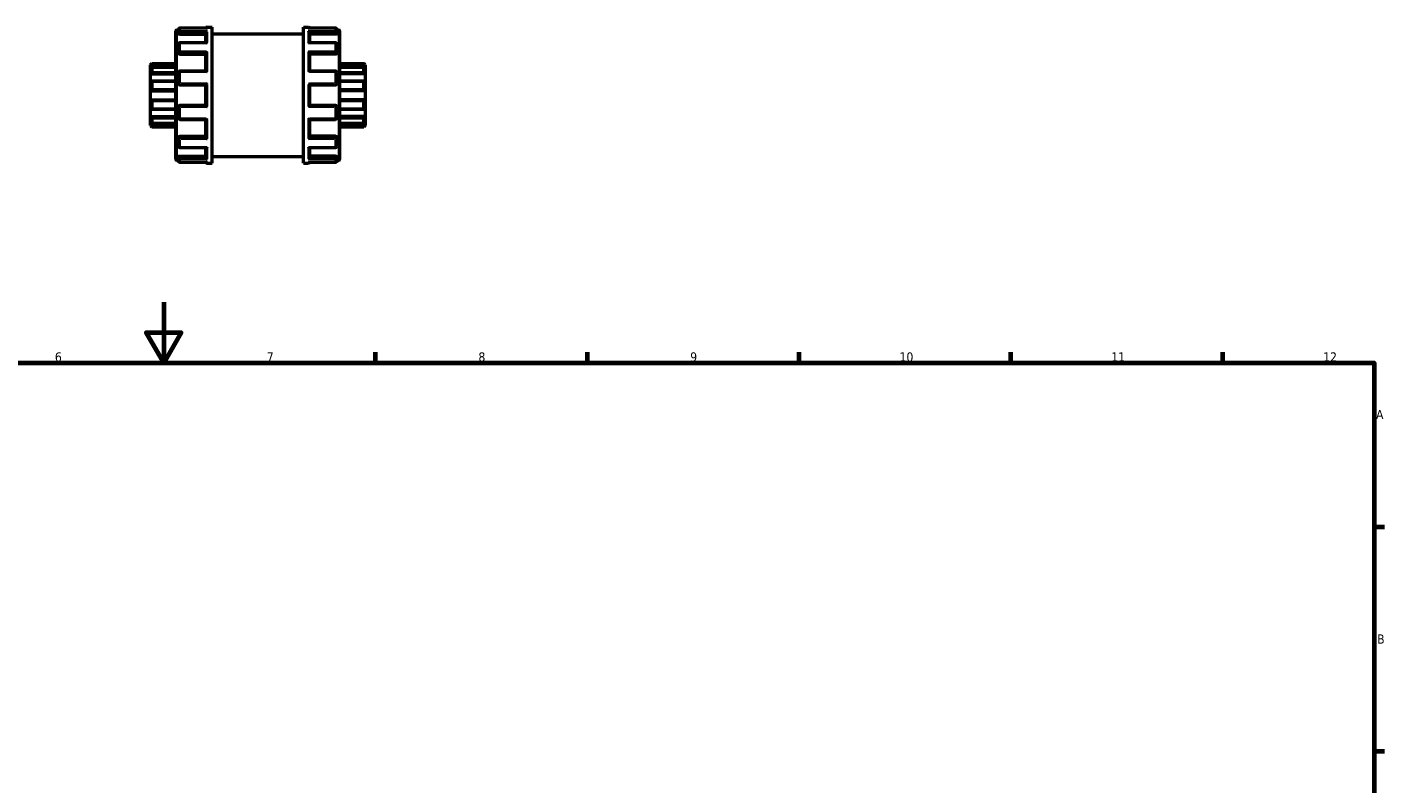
# Model space of a CAD drawing. Header units: millimetres. Extents: x -86 to 901, y -388 to 757.
# Tile 12 of 12: x 375 to 825, y 435 to 685. Entities that reach past the tile are written whole.
import ezdxf

# ---------------------------------------------------------------- set-up
doc = ezdxf.new("R2010")
doc.units = ezdxf.units.MM
for name, color, linetype, lineweight in [('Border (ANSI)', 7, 'Continuous', 70), ('Visible (ANSI)', 7, 'Continuous', 50), ('Visible Narrow (ANSI)', 7, 'Continuous', 35)]:
    doc.layers.add(name, color=color, linetype=linetype, lineweight=lineweight)
doc.styles.add('Note Text (ANSI)', font='tahoma.ttf')

# ---------------------------------------------------------------- blocks, each defined once
blk = doc.blocks.new('Borders Default Border')
at = {"layer": 'Border (ANSI)'}
for p, q in [((490.58, 574), (490.58, 577.45)), ((560.67, 574), (560.67, 577.45)), ((630.75, 574), (630.75, 577.45)), ((700.83, 574), (700.83, 577.45)), ((770.92, 574), (770.92, 577.45)), ((821, 519.75), (824.45, 519.75)), ((821, 445.5), (824.45, 445.5))]:
    blk.add_line(p, q, dxfattribs=at)
at = {"layer": 'Border (ANSI)', "flags": 128}
for points in [[(420.5, 594), (420.5, 574), (414.73, 584), (426.27, 584), (420.5, 574)], [(20, 20), (20, 574), (821, 574), (821, 20), (20, 20)]]:
    blk.add_lwpolyline(points, dxfattribs=at)
at = {"layer": 'Border (ANSI)', "attachment_point": 7, "style": 'Note Text (ANSI)'}
for s, insert, char_height in [('6', (384.49, 574.34), 3.05), ('7', (454.6, 574.4), 3.05), ('8', (524.63, 574.33), 3.05), ('9', (594.7, 574.34), 3.05), ('10', (663.96, 574.34), 3.048), ('11', (734.04, 574.4), 3.048), ('12', (804.13, 574.4), 3.048), ('A', (821.63, 555.35), 3.05), ('B', (821.99, 481.1), 3.05)]:
    blk.add_mtext(s, dxfattribs=dict(at, insert=insert, char_height=char_height))

msp = doc.modelspace()

# ---------------------------------------------------------------- linework, layer by layer
at = {"layer": 'Visible (ANSI)'}
for p, q in [((424.523, 641.181), (424.523, 683.783)), ((424.822, 684.082), (425.423, 684.082)), ((425.423, 683.202), (425.423, 684.2)), ((425.423, 683.202), (425.423, 682.805)), ((434.795, 684.648), (425.872, 684.648)), ((434.423, 679.827), (434.423, 683.044)), ((434.872, 684.982), (436.523, 684.982)), ((436.523, 639.982), (436.523, 684.982)), ((466.723, 639.982), (466.723, 684.982)), ((466.723, 684.982), (468.375, 684.982)), ((477.375, 684.648), (468.452, 684.648)), ((468.823, 679.827), (468.823, 683.044)), ((477.823, 684.2), (477.823, 683.202)), ((477.823, 684.082), (478.424, 684.082)), ((477.823, 682.805), (477.823, 683.202)), ((478.723, 683.783), (478.723, 641.181)), ((425.423, 676.652), (425.423, 679.378)), ((425.872, 682.646), (434.423, 682.646)), ((434.586, 679.827), (425.872, 679.827)), ((436.523, 682.732), (466.723, 682.732)), ((477.375, 679.827), (468.661, 679.827)), ((477.375, 682.646), (468.823, 682.646)), ((477.823, 679.378), (477.823, 676.652)), ((425.423, 676.652), (425.423, 676.423)), ((425.872, 676.073), (434.423, 676.073)), ((434.423, 670.478), (434.423, 676.306)), ((468.823, 670.478), (468.823, 676.306)), ((477.375, 676.073), (468.823, 676.073)), ((477.823, 676.423), (477.823, 676.652)), ((416.123, 672.499), (416.572, 672.947)), ((416.123, 672.364), (416.123, 672.499)), ((416.123, 672.364), (424.523, 672.364)), ((416.123, 671.44), (416.123, 672.364)), ((416.123, 669.513), (416.123, 671.44)), ((416.123, 669.513), (424.523, 669.513)), ((416.123, 667.094), (416.123, 669.513)), ((424.523, 671.679), (416.517, 671.679)), ((416.572, 672.947), (416.572, 672.873)), ((416.572, 672.947), (424.523, 672.947)), ((416.572, 671.622), (416.572, 670.155)), ((425.423, 666.306), (425.423, 670.03)), ((434.452, 670.478), (425.872, 670.478)), ((477.375, 670.478), (468.795, 670.478)), ((477.823, 670.03), (477.823, 666.306)), ((478.723, 672.947), (486.675, 672.947)), ((487.123, 672.364), (478.723, 672.364)), ((486.729, 671.679), (478.723, 671.679)), ((487.123, 669.513), (478.723, 669.513)), ((486.675, 672.873), (486.675, 672.947)), ((487.123, 672.499), (486.675, 672.947)), ((486.675, 670.155), (486.675, 671.622)), ((487.123, 672.499), (487.123, 672.364)), ((487.123, 672.364), (487.123, 671.44)), ((487.123, 671.44), (487.123, 669.513)), ((487.123, 669.513), (487.123, 667.094)), ((416.123, 663.977), (416.123, 667.094)), ((424.523, 667.14), (416.32, 667.14)), ((416.572, 666.88), (416.572, 664.506)), ((425.872, 665.857), (434.423, 665.857)), ((434.423, 659.101), (434.423, 665.863)), ((468.823, 659.101), (468.823, 665.863)), ((468.823, 665.857), (477.375, 665.857)), ((486.927, 667.14), (478.723, 667.14)), ((486.675, 664.506), (486.675, 666.88)), ((487.123, 667.094), (487.123, 663.977)), ((416.123, 663.977), (424.523, 663.977)), ((416.123, 660.987), (416.123, 663.977)), ((416.123, 657.87), (416.123, 660.987)), ((416.123, 660.987), (424.523, 660.987)), ((416.572, 660.459), (416.572, 658.084)), ((487.123, 663.977), (478.723, 663.977)), ((487.123, 660.987), (478.723, 660.987)), ((486.675, 658.084), (486.675, 660.459)), ((487.123, 663.977), (487.123, 660.987)), ((487.123, 660.987), (487.123, 657.87)), ((416.123, 655.451), (416.123, 657.87)), ((416.32, 657.824), (424.523, 657.824)), ((425.423, 654.935), (425.423, 658.659)), ((434.423, 659.107), (425.872, 659.107)), ((477.375, 659.107), (468.823, 659.107)), ((477.823, 658.659), (477.823, 654.935)), ((478.723, 657.824), (486.927, 657.824)), ((487.123, 657.87), (487.123, 655.451)), ((416.123, 653.525), (416.123, 655.451)), ((416.123, 655.451), (424.523, 655.451)), ((416.123, 652.601), (416.123, 653.525)), ((416.123, 652.466), (416.123, 652.601)), ((416.123, 652.601), (424.523, 652.601)), ((416.123, 652.466), (416.572, 652.017)), ((416.517, 653.286), (424.523, 653.286)), ((416.572, 654.81), (416.572, 653.343)), ((416.572, 652.092), (416.572, 652.017)), ((416.572, 652.017), (424.523, 652.017)), ((425.872, 654.486), (434.452, 654.486)), ((434.423, 648.659), (434.423, 654.486)), ((468.795, 654.486), (477.375, 654.486)), ((468.823, 648.659), (468.823, 654.486)), ((487.123, 655.451), (478.723, 655.451)), ((478.723, 653.286), (486.729, 653.286)), ((487.123, 652.601), (478.723, 652.601)), ((478.723, 652.017), (486.675, 652.017)), ((486.675, 653.343), (486.675, 654.81)), ((487.123, 652.466), (486.675, 652.017)), ((486.675, 652.017), (486.675, 652.092)), ((487.123, 655.451), (487.123, 653.525)), ((487.123, 653.525), (487.123, 652.601)), ((487.123, 652.601), (487.123, 652.466)), ((425.423, 648.542), (425.423, 648.312)), ((425.423, 645.586), (425.423, 648.312)), ((425.872, 648.892), (434.423, 648.892)), ((477.375, 648.892), (468.823, 648.892)), ((477.823, 648.312), (477.823, 648.542)), ((477.823, 648.312), (477.823, 645.586)), ((425.872, 645.138), (434.586, 645.138)), ((434.423, 641.92), (434.423, 645.138)), ((468.661, 645.138), (477.375, 645.138)), ((468.823, 641.92), (468.823, 645.138)), ((424.822, 640.882), (425.423, 640.882)), ((425.423, 642.16), (425.423, 641.763)), ((425.423, 640.765), (425.423, 641.763)), ((425.872, 642.318), (434.423, 642.318)), ((425.872, 640.316), (434.795, 640.316)), ((434.872, 639.982), (436.523, 639.982)), ((436.523, 642.232), (466.723, 642.232)), ((466.723, 639.982), (468.375, 639.982)), ((468.452, 640.316), (477.375, 640.316)), ((477.375, 642.318), (468.823, 642.318)), ((477.823, 641.763), (477.823, 642.16)), ((477.823, 641.763), (477.823, 640.765)), ((477.823, 640.882), (478.424, 640.882))]:
    msp.add_line(p, q, dxfattribs=at)
for centre, radius, start, end in [((424.822, 683.783), 0.299, 90, 180), ((425.872, 684.2), 0.449, 90, 180), ((434.872, 684.534), 0.449, 90, 165.20984), ((468.375, 684.534), 0.449, 14.79016, 90), ((477.375, 684.2), 0.449, 0, 90), ((478.424, 683.783), 0.299, 0, 90), ((425.872, 679.378), 0.449, 90, 180), ((477.375, 679.378), 0.449, 0, 90), ((425.872, 670.03), 0.449, 90, 180), ((477.375, 670.03), 0.449, 0, 90), ((425.872, 666.306), 0.448, 180, 270), ((477.375, 666.306), 0.449, 270, 0), ((425.872, 658.659), 0.449, 90, 180), ((477.375, 658.659), 0.448, 0, 90), ((425.872, 654.935), 0.449, 180, 270), ((477.375, 654.935), 0.449, 270, 0), ((425.872, 645.586), 0.449, 180, 270), ((477.375, 645.586), 0.449, 270, 0), ((424.822, 641.181), 0.299, 180, 270), ((425.872, 640.765), 0.449, 180, 270), ((434.872, 640.431), 0.449, 194.79016, 270), ((468.375, 640.431), 0.449, 270, 345.20984), ((477.375, 640.765), 0.449, 270, 0), ((478.424, 641.181), 0.299, 270, 0)]:
    msp.add_arc(centre, radius, start, end, dxfattribs=at)
for points, knots in [([(434.423, 683.044), (434.423, 683.084), (434.429, 683.124), (434.453, 683.211), (434.472, 683.255), (434.525, 683.352), (434.562, 683.402), (434.642, 683.486), (434.685, 683.522), (434.774, 683.582), (434.822, 683.606), (434.87, 683.623), (434.871, 683.623), (434.872, 683.623)], [0, 0, 0, 0, 0.012602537, 0.012602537, 0.027042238, 0.027042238, 0.046284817, 0.046284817, 0.065249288, 0.065249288, 0.08516524, 0.08516524, 0.085586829, 0.085586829, 0.085586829, 0.085586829]), ([(434.872, 684.642), (434.871, 684.642), (434.87, 684.642), (434.844, 684.646), (434.819, 684.648), (434.795, 684.648)], [-0.000425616, -0.000425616, -0.000425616, -0.000425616, 0, 0, 0.010526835, 0.010526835, 0.010526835, 0.010526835]), ([(468.452, 684.648), (468.427, 684.648), (468.402, 684.646), (468.377, 684.642), (468.376, 684.642), (468.375, 684.642)], [0.074738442, 0.074738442, 0.074738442, 0.074738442, 0.08516524, 0.08516524, 0.085586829, 0.085586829, 0.085586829, 0.085586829]), ([(468.375, 683.623), (468.376, 683.623), (468.377, 683.623), (468.424, 683.606), (468.471, 683.583), (468.559, 683.524), (468.601, 683.489), (468.681, 683.406), (468.719, 683.356), (468.773, 683.259), (468.793, 683.214), (468.817, 683.127), (468.823, 683.086), (468.823, 683.046), (468.823, 683.045), (468.823, 683.044)], [-0.000425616, -0.000425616, -0.000425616, -0.000425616, 0, 0, 0.01980838, 0.01980838, 0.038696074, 0.038696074, 0.05827899, 0.05827899, 0.072936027, 0.072936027, 0.08567053, 0.08567053, 0.085975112, 0.085975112, 0.085975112, 0.085975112]), ([(425.872, 682.646), (425.816, 682.646), (425.756, 682.65), (425.645, 682.667), (425.595, 682.679), (425.515, 682.708), (425.48, 682.726), (425.435, 682.765), (425.423, 682.785), (425.423, 682.805)], [0, 0, 0, 0, 0.016878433, 0.016878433, 0.033756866, 0.033756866, 0.050912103, 0.050912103, 0.068067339, 0.068067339, 0.068067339, 0.068067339]), ([(434.872, 679.722), (434.871, 679.723), (434.87, 679.723), (434.822, 679.754), (434.776, 679.778), (434.687, 679.813), (434.645, 679.823), (434.599, 679.827), (434.592, 679.827), (434.586, 679.827)], [-0.000425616, -0.000425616, -0.000425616, -0.000425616, 0, 0, 0.01980838, 0.01980838, 0.038696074, 0.038696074, 0.041966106, 0.041966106, 0.041966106, 0.041966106]), ([(468.661, 679.827), (468.655, 679.827), (468.65, 679.827), (468.605, 679.824), (468.562, 679.814), (468.472, 679.779), (468.425, 679.754), (468.377, 679.723), (468.376, 679.723), (468.375, 679.722)], [0.043596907, 0.043596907, 0.043596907, 0.043596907, 0.046284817, 0.046284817, 0.065249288, 0.065249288, 0.08516524, 0.08516524, 0.085586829, 0.085586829, 0.085586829, 0.085586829]), ([(477.823, 682.805), (477.823, 682.785), (477.812, 682.765), (477.766, 682.726), (477.731, 682.708), (477.651, 682.679), (477.601, 682.667), (477.491, 682.65), (477.431, 682.646), (477.375, 682.646)], [0.068179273, 0.068179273, 0.068179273, 0.068179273, 0.085334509, 0.085334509, 0.102489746, 0.102489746, 0.119368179, 0.119368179, 0.136246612, 0.136246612, 0.136246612, 0.136246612]), ([(425.872, 676.073), (425.816, 676.073), (425.756, 676.081), (425.645, 676.117), (425.595, 676.144), (425.515, 676.206), (425.48, 676.246), (425.435, 676.333), (425.423, 676.379), (425.423, 676.423)], [0, 0, 0, 0, 0.016878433, 0.016878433, 0.033756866, 0.033756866, 0.050912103, 0.050912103, 0.068067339, 0.068067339, 0.068067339, 0.068067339]), ([(434.423, 676.306), (434.423, 676.332), (434.429, 676.363), (434.453, 676.435), (434.472, 676.475), (434.525, 676.569), (434.562, 676.623), (434.642, 676.723), (434.685, 676.771), (434.774, 676.86), (434.822, 676.901), (434.87, 676.939), (434.871, 676.94), (434.872, 676.941)], [0, 0, 0, 0, 0.012602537, 0.012602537, 0.027042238, 0.027042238, 0.046284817, 0.046284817, 0.065249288, 0.065249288, 0.08516524, 0.08516524, 0.085586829, 0.085586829, 0.085586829, 0.085586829]), ([(468.375, 676.941), (468.376, 676.94), (468.377, 676.939), (468.424, 676.902), (468.471, 676.861), (468.559, 676.774), (468.601, 676.727), (468.681, 676.627), (468.719, 676.573), (468.773, 676.478), (468.793, 676.437), (468.817, 676.365), (468.823, 676.335), (468.823, 676.307), (468.823, 676.306), (468.823, 676.306)], [-0.000425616, -0.000425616, -0.000425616, -0.000425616, 0, 0, 0.01980838, 0.01980838, 0.038696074, 0.038696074, 0.05827899, 0.05827899, 0.072936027, 0.072936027, 0.08567053, 0.08567053, 0.085975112, 0.085975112, 0.085975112, 0.085975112]), ([(477.823, 676.423), (477.823, 676.379), (477.812, 676.333), (477.766, 676.246), (477.731, 676.206), (477.651, 676.144), (477.601, 676.117), (477.491, 676.081), (477.431, 676.073), (477.375, 676.073)], [0.068179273, 0.068179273, 0.068179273, 0.068179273, 0.085334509, 0.085334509, 0.102489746, 0.102489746, 0.119368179, 0.119368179, 0.136246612, 0.136246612, 0.136246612, 0.136246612]), ([(416.572, 672.873), (416.572, 672.869), (416.568, 672.862), (416.556, 672.841), (416.546, 672.827), (416.51, 672.78), (416.475, 672.738), (416.394, 672.646), (416.34, 672.587), (416.231, 672.472), (416.175, 672.415), (416.123, 672.364)], [0.084571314, 0.084571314, 0.084571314, 0.084571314, 0.094109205, 0.094109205, 0.103647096, 0.103647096, 0.122722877, 0.122722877, 0.145932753, 0.145932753, 0.167729, 0.167729, 0.167729, 0.167729]), ([(416.123, 671.44), (416.175, 671.486), (416.231, 671.531), (416.34, 671.608), (416.394, 671.64), (416.475, 671.674), (416.51, 671.682), (416.546, 671.674), (416.556, 671.669), (416.568, 671.65), (416.572, 671.637), (416.572, 671.622)], [0.161263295, 0.161263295, 0.161263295, 0.161263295, 0.183059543, 0.183059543, 0.206269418, 0.206269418, 0.2253452, 0.2253452, 0.234883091, 0.234883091, 0.244420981, 0.244420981, 0.244420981, 0.244420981]), ([(416.572, 670.155), (416.572, 670.133), (416.568, 670.109), (416.556, 670.056), (416.546, 670.029), (416.51, 669.944), (416.475, 669.885), (416.394, 669.769), (416.34, 669.706), (416.231, 669.597), (416.175, 669.551), (416.123, 669.513)], [0.084571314, 0.084571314, 0.084571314, 0.084571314, 0.094109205, 0.094109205, 0.103647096, 0.103647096, 0.122722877, 0.122722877, 0.145932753, 0.145932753, 0.167729, 0.167729, 0.167729, 0.167729]), ([(434.872, 670.183), (434.871, 670.184), (434.87, 670.185), (434.822, 670.23), (434.776, 670.272), (434.687, 670.345), (434.645, 670.378), (434.565, 670.433), (434.527, 670.455), (434.479, 670.474), (434.464, 670.478), (434.452, 670.478)], [-0.000425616, -0.000425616, -0.000425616, -0.000425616, 0, 0, 0.01980838, 0.01980838, 0.038696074, 0.038696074, 0.05827899, 0.05827899, 0.069277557, 0.069277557, 0.069277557, 0.069277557]), ([(468.795, 670.478), (468.783, 670.478), (468.769, 670.475), (468.722, 670.456), (468.684, 670.434), (468.605, 670.38), (468.562, 670.347), (468.472, 670.273), (468.425, 670.231), (468.377, 670.185), (468.376, 670.184), (468.375, 670.183)], [0.016542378, 0.016542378, 0.016542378, 0.016542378, 0.027042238, 0.027042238, 0.046284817, 0.046284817, 0.065249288, 0.065249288, 0.08516524, 0.08516524, 0.085586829, 0.085586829, 0.085586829, 0.085586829]), ([(487.123, 672.364), (487.071, 672.415), (487.016, 672.472), (486.906, 672.587), (486.853, 672.646), (486.772, 672.738), (486.737, 672.78), (486.701, 672.827), (486.691, 672.841), (486.678, 672.862), (486.675, 672.869), (486.675, 672.873)], [0.161263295, 0.161263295, 0.161263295, 0.161263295, 0.183059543, 0.183059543, 0.206269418, 0.206269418, 0.2253452, 0.2253452, 0.234883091, 0.234883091, 0.244420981, 0.244420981, 0.244420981, 0.244420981]), ([(486.675, 671.622), (486.675, 671.637), (486.678, 671.65), (486.691, 671.669), (486.701, 671.674), (486.737, 671.682), (486.772, 671.674), (486.853, 671.64), (486.906, 671.608), (487.016, 671.531), (487.071, 671.486), (487.123, 671.44)], [0.084571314, 0.084571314, 0.084571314, 0.084571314, 0.094109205, 0.094109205, 0.103647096, 0.103647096, 0.122722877, 0.122722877, 0.145932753, 0.145932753, 0.167729, 0.167729, 0.167729, 0.167729]), ([(487.123, 669.513), (487.071, 669.551), (487.016, 669.597), (486.906, 669.706), (486.853, 669.769), (486.772, 669.885), (486.737, 669.944), (486.701, 670.029), (486.691, 670.056), (486.678, 670.109), (486.675, 670.133), (486.675, 670.155)], [0.161263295, 0.161263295, 0.161263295, 0.161263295, 0.183059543, 0.183059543, 0.206269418, 0.206269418, 0.2253452, 0.2253452, 0.234883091, 0.234883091, 0.244420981, 0.244420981, 0.244420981, 0.244420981]), ([(416.123, 667.094), (416.175, 667.117), (416.231, 667.133), (416.34, 667.144), (416.394, 667.137), (416.475, 667.099), (416.51, 667.071), (416.546, 667.011), (416.556, 666.987), (416.568, 666.937), (416.572, 666.909), (416.572, 666.88)], [0.161263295, 0.161263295, 0.161263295, 0.161263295, 0.183059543, 0.183059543, 0.206269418, 0.206269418, 0.2253452, 0.2253452, 0.234883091, 0.234883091, 0.244420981, 0.244420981, 0.244420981, 0.244420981]), ([(434.423, 665.863), (434.423, 665.87), (434.429, 665.883), (434.453, 665.92), (434.472, 665.945), (434.525, 666.012), (434.562, 666.055), (434.642, 666.145), (434.685, 666.191), (434.774, 666.285), (434.822, 666.334), (434.87, 666.382), (434.871, 666.383), (434.872, 666.384)], [0, 0, 0, 0, 0.012602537, 0.012602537, 0.027042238, 0.027042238, 0.046284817, 0.046284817, 0.065249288, 0.065249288, 0.08516524, 0.08516524, 0.085586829, 0.085586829, 0.085586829, 0.085586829]), ([(468.375, 666.384), (468.376, 666.383), (468.377, 666.382), (468.424, 666.334), (468.471, 666.287), (468.559, 666.194), (468.601, 666.148), (468.681, 666.059), (468.719, 666.015), (468.773, 665.947), (468.793, 665.921), (468.817, 665.884), (468.823, 665.871), (468.823, 665.864), (468.823, 665.864), (468.823, 665.863)], [-0.000425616, -0.000425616, -0.000425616, -0.000425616, 0, 0, 0.01980838, 0.01980838, 0.038696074, 0.038696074, 0.05827899, 0.05827899, 0.072936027, 0.072936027, 0.08567053, 0.08567053, 0.085975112, 0.085975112, 0.085975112, 0.085975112]), ([(486.675, 666.88), (486.675, 666.909), (486.678, 666.937), (486.691, 666.987), (486.701, 667.011), (486.737, 667.071), (486.772, 667.099), (486.853, 667.137), (486.906, 667.144), (487.016, 667.133), (487.071, 667.117), (487.123, 667.094)], [0.084571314, 0.084571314, 0.084571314, 0.084571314, 0.094109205, 0.094109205, 0.103647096, 0.103647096, 0.122722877, 0.122722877, 0.145932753, 0.145932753, 0.167729, 0.167729, 0.167729, 0.167729]), ([(416.572, 664.506), (416.572, 664.475), (416.568, 664.443), (416.556, 664.379), (416.546, 664.348), (416.51, 664.258), (416.475, 664.204), (416.394, 664.109), (416.34, 664.066), (416.231, 664.005), (416.175, 663.986), (416.123, 663.977)], [0.084571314, 0.084571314, 0.084571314, 0.084571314, 0.094109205, 0.094109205, 0.103647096, 0.103647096, 0.122722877, 0.122722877, 0.145932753, 0.145932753, 0.167729, 0.167729, 0.167729, 0.167729]), ([(416.123, 660.987), (416.175, 660.978), (416.231, 660.96), (416.34, 660.899), (416.394, 660.855), (416.475, 660.761), (416.51, 660.707), (416.546, 660.617), (416.556, 660.586), (416.568, 660.522), (416.572, 660.49), (416.572, 660.459)], [0.161263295, 0.161263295, 0.161263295, 0.161263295, 0.183059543, 0.183059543, 0.206269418, 0.206269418, 0.2253452, 0.2253452, 0.234883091, 0.234883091, 0.244420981, 0.244420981, 0.244420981, 0.244420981]), ([(487.123, 663.977), (487.071, 663.986), (487.016, 664.005), (486.906, 664.066), (486.853, 664.109), (486.772, 664.204), (486.737, 664.258), (486.701, 664.348), (486.691, 664.379), (486.678, 664.443), (486.675, 664.475), (486.675, 664.506)], [0.161263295, 0.161263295, 0.161263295, 0.161263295, 0.183059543, 0.183059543, 0.206269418, 0.206269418, 0.2253452, 0.2253452, 0.234883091, 0.234883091, 0.244420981, 0.244420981, 0.244420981, 0.244420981]), ([(486.675, 660.459), (486.675, 660.49), (486.678, 660.522), (486.691, 660.586), (486.701, 660.617), (486.737, 660.707), (486.772, 660.761), (486.853, 660.855), (486.906, 660.899), (487.016, 660.96), (487.071, 660.978), (487.123, 660.987)], [0.084571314, 0.084571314, 0.084571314, 0.084571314, 0.094109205, 0.094109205, 0.103647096, 0.103647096, 0.122722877, 0.122722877, 0.145932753, 0.145932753, 0.167729, 0.167729, 0.167729, 0.167729]), ([(416.572, 658.084), (416.572, 658.056), (416.568, 658.028), (416.556, 657.977), (416.546, 657.954), (416.51, 657.894), (416.475, 657.865), (416.394, 657.828), (416.34, 657.821), (416.231, 657.831), (416.175, 657.847), (416.123, 657.87)], [0.084571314, 0.084571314, 0.084571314, 0.084571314, 0.094109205, 0.094109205, 0.103647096, 0.103647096, 0.122722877, 0.122722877, 0.145932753, 0.145932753, 0.167729, 0.167729, 0.167729, 0.167729]), ([(434.872, 658.581), (434.871, 658.582), (434.87, 658.583), (434.822, 658.63), (434.776, 658.678), (434.687, 658.771), (434.645, 658.817), (434.565, 658.906), (434.527, 658.95), (434.473, 659.017), (434.454, 659.043), (434.43, 659.081), (434.424, 659.094), (434.423, 659.101), (434.423, 659.101), (434.423, 659.101)], [-0.000425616, -0.000425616, -0.000425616, -0.000425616, 0, 0, 0.01980838, 0.01980838, 0.038696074, 0.038696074, 0.05827899, 0.05827899, 0.072936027, 0.072936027, 0.08567053, 0.08567053, 0.085975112, 0.085975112, 0.085975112, 0.085975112]), ([(468.823, 659.101), (468.823, 659.094), (468.817, 659.082), (468.794, 659.045), (468.775, 659.019), (468.722, 658.953), (468.684, 658.909), (468.605, 658.82), (468.562, 658.774), (468.472, 658.68), (468.425, 658.631), (468.377, 658.583), (468.376, 658.582), (468.375, 658.581)], [0, 0, 0, 0, 0.012602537, 0.012602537, 0.027042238, 0.027042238, 0.046284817, 0.046284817, 0.065249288, 0.065249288, 0.08516524, 0.08516524, 0.085586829, 0.085586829, 0.085586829, 0.085586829]), ([(487.123, 657.87), (487.071, 657.847), (487.016, 657.831), (486.906, 657.821), (486.853, 657.828), (486.772, 657.865), (486.737, 657.894), (486.701, 657.954), (486.691, 657.977), (486.678, 658.028), (486.675, 658.056), (486.675, 658.084)], [0.161263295, 0.161263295, 0.161263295, 0.161263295, 0.183059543, 0.183059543, 0.206269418, 0.206269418, 0.2253452, 0.2253452, 0.234883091, 0.234883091, 0.244420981, 0.244420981, 0.244420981, 0.244420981]), ([(416.123, 655.451), (416.175, 655.414), (416.231, 655.367), (416.34, 655.259), (416.394, 655.196), (416.475, 655.08), (416.51, 655.021), (416.546, 654.936), (416.556, 654.908), (416.568, 654.856), (416.572, 654.832), (416.572, 654.81)], [0.161263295, 0.161263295, 0.161263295, 0.161263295, 0.183059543, 0.183059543, 0.206269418, 0.206269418, 0.2253452, 0.2253452, 0.234883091, 0.234883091, 0.244420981, 0.244420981, 0.244420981, 0.244420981]), ([(416.572, 653.343), (416.572, 653.327), (416.568, 653.315), (416.556, 653.296), (416.546, 653.29), (416.51, 653.282), (416.475, 653.29), (416.394, 653.324), (416.34, 653.356), (416.231, 653.434), (416.175, 653.479), (416.123, 653.525)], [0.084571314, 0.084571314, 0.084571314, 0.084571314, 0.094109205, 0.094109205, 0.103647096, 0.103647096, 0.122722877, 0.122722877, 0.145932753, 0.145932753, 0.167729, 0.167729, 0.167729, 0.167729]), ([(416.123, 652.601), (416.175, 652.549), (416.231, 652.493), (416.34, 652.378), (416.394, 652.319), (416.475, 652.227), (416.51, 652.185), (416.546, 652.137), (416.556, 652.124), (416.568, 652.103), (416.572, 652.096), (416.572, 652.092)], [0.161263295, 0.161263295, 0.161263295, 0.161263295, 0.183059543, 0.183059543, 0.206269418, 0.206269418, 0.2253452, 0.2253452, 0.234883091, 0.234883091, 0.244420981, 0.244420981, 0.244420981, 0.244420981]), ([(434.452, 654.486), (434.463, 654.486), (434.478, 654.49), (434.525, 654.509), (434.562, 654.53), (434.642, 654.584), (434.685, 654.617), (434.774, 654.692), (434.822, 654.734), (434.87, 654.779), (434.871, 654.78), (434.872, 654.781)], [0.016542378, 0.016542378, 0.016542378, 0.016542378, 0.027042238, 0.027042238, 0.046284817, 0.046284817, 0.065249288, 0.065249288, 0.08516524, 0.08516524, 0.085586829, 0.085586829, 0.085586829, 0.085586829]), ([(468.375, 654.781), (468.376, 654.78), (468.377, 654.779), (468.424, 654.735), (468.471, 654.693), (468.559, 654.619), (468.601, 654.587), (468.681, 654.532), (468.719, 654.51), (468.768, 654.49), (468.783, 654.486), (468.795, 654.486)], [-0.000425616, -0.000425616, -0.000425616, -0.000425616, 0, 0, 0.01980838, 0.01980838, 0.038696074, 0.038696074, 0.05827899, 0.05827899, 0.069277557, 0.069277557, 0.069277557, 0.069277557]), ([(486.675, 654.81), (486.675, 654.832), (486.678, 654.856), (486.691, 654.908), (486.701, 654.936), (486.737, 655.021), (486.772, 655.08), (486.853, 655.196), (486.906, 655.259), (487.016, 655.367), (487.071, 655.414), (487.123, 655.451)], [0.084571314, 0.084571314, 0.084571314, 0.084571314, 0.094109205, 0.094109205, 0.103647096, 0.103647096, 0.122722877, 0.122722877, 0.145932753, 0.145932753, 0.167729, 0.167729, 0.167729, 0.167729]), ([(487.123, 653.525), (487.071, 653.479), (487.016, 653.434), (486.906, 653.356), (486.853, 653.324), (486.772, 653.29), (486.737, 653.282), (486.701, 653.29), (486.691, 653.296), (486.678, 653.315), (486.675, 653.327), (486.675, 653.343)], [0.161263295, 0.161263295, 0.161263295, 0.161263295, 0.183059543, 0.183059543, 0.206269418, 0.206269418, 0.2253452, 0.2253452, 0.234883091, 0.234883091, 0.244420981, 0.244420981, 0.244420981, 0.244420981]), ([(486.675, 652.092), (486.675, 652.096), (486.678, 652.103), (486.691, 652.124), (486.701, 652.137), (486.737, 652.185), (486.772, 652.227), (486.853, 652.319), (486.906, 652.378), (487.016, 652.493), (487.071, 652.549), (487.123, 652.601)], [0.084571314, 0.084571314, 0.084571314, 0.084571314, 0.094109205, 0.094109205, 0.103647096, 0.103647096, 0.122722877, 0.122722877, 0.145932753, 0.145932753, 0.167729, 0.167729, 0.167729, 0.167729]), ([(425.423, 648.542), (425.423, 648.585), (425.435, 648.632), (425.48, 648.719), (425.515, 648.758), (425.595, 648.821), (425.645, 648.847), (425.756, 648.883), (425.816, 648.892), (425.872, 648.892)], [-0.068067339, -0.068067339, -0.068067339, -0.068067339, -0.050912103, -0.050912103, -0.033756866, -0.033756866, -0.016878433, -0.016878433, 0, 0, 0, 0]), ([(434.872, 648.024), (434.871, 648.025), (434.87, 648.026), (434.822, 648.063), (434.776, 648.104), (434.687, 648.191), (434.645, 648.238), (434.565, 648.337), (434.527, 648.392), (434.473, 648.487), (434.454, 648.527), (434.43, 648.599), (434.424, 648.63), (434.423, 648.658), (434.423, 648.658), (434.423, 648.659)], [-0.000425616, -0.000425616, -0.000425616, -0.000425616, 0, 0, 0.01980838, 0.01980838, 0.038696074, 0.038696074, 0.05827899, 0.05827899, 0.072936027, 0.072936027, 0.08567053, 0.08567053, 0.085975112, 0.085975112, 0.085975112, 0.085975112]), ([(468.823, 648.659), (468.823, 648.632), (468.817, 648.602), (468.794, 648.53), (468.775, 648.49), (468.722, 648.395), (468.684, 648.342), (468.605, 648.241), (468.562, 648.194), (468.472, 648.105), (468.425, 648.063), (468.377, 648.026), (468.376, 648.025), (468.375, 648.024)], [0, 0, 0, 0, 0.012602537, 0.012602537, 0.027042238, 0.027042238, 0.046284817, 0.046284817, 0.065249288, 0.065249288, 0.08516524, 0.08516524, 0.085586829, 0.085586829, 0.085586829, 0.085586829]), ([(477.375, 648.892), (477.431, 648.892), (477.491, 648.883), (477.601, 648.847), (477.651, 648.821), (477.731, 648.758), (477.766, 648.719), (477.812, 648.632), (477.823, 648.585), (477.823, 648.542)], [0.136246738, 0.136246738, 0.136246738, 0.136246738, 0.153125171, 0.153125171, 0.170003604, 0.170003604, 0.187158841, 0.187158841, 0.204314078, 0.204314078, 0.204314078, 0.204314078]), ([(434.586, 645.138), (434.591, 645.138), (434.597, 645.138), (434.642, 645.141), (434.685, 645.151), (434.774, 645.186), (434.822, 645.21), (434.87, 645.241), (434.871, 645.242), (434.872, 645.243)], [0.043596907, 0.043596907, 0.043596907, 0.043596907, 0.046284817, 0.046284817, 0.065249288, 0.065249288, 0.08516524, 0.08516524, 0.085586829, 0.085586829, 0.085586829, 0.085586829]), ([(468.375, 645.243), (468.376, 645.242), (468.377, 645.241), (468.424, 645.211), (468.471, 645.186), (468.559, 645.152), (468.601, 645.141), (468.647, 645.138), (468.654, 645.138), (468.661, 645.138)], [-0.000425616, -0.000425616, -0.000425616, -0.000425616, 0, 0, 0.01980838, 0.01980838, 0.038696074, 0.038696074, 0.041966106, 0.041966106, 0.041966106, 0.041966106]), ([(425.423, 642.16), (425.423, 642.179), (425.435, 642.2), (425.48, 642.239), (425.515, 642.257), (425.595, 642.286), (425.645, 642.298), (425.756, 642.314), (425.816, 642.318), (425.872, 642.318)], [-0.068067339, -0.068067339, -0.068067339, -0.068067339, -0.050912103, -0.050912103, -0.033756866, -0.033756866, -0.016878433, -0.016878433, 0, 0, 0, 0]), ([(434.872, 641.341), (434.871, 641.342), (434.87, 641.342), (434.822, 641.359), (434.776, 641.382), (434.687, 641.441), (434.645, 641.476), (434.565, 641.559), (434.527, 641.609), (434.473, 641.706), (434.454, 641.751), (434.43, 641.838), (434.424, 641.878), (434.423, 641.919), (434.423, 641.92), (434.423, 641.92)], [-0.000425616, -0.000425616, -0.000425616, -0.000425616, 0, 0, 0.01980838, 0.01980838, 0.038696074, 0.038696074, 0.05827899, 0.05827899, 0.072936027, 0.072936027, 0.08567053, 0.08567053, 0.085975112, 0.085975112, 0.085975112, 0.085975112]), ([(434.795, 640.316), (434.819, 640.316), (434.844, 640.318), (434.87, 640.323), (434.871, 640.323), (434.872, 640.323)], [0.074738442, 0.074738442, 0.074738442, 0.074738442, 0.08516524, 0.08516524, 0.085586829, 0.085586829, 0.085586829, 0.085586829]), ([(468.823, 641.92), (468.823, 641.881), (468.817, 641.841), (468.794, 641.754), (468.775, 641.709), (468.722, 641.612), (468.684, 641.563), (468.605, 641.478), (468.562, 641.443), (468.472, 641.383), (468.425, 641.359), (468.377, 641.342), (468.376, 641.342), (468.375, 641.341)], [0, 0, 0, 0, 0.012602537, 0.012602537, 0.027042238, 0.027042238, 0.046284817, 0.046284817, 0.065249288, 0.065249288, 0.08516524, 0.08516524, 0.085586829, 0.085586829, 0.085586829, 0.085586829]), ([(468.375, 640.323), (468.376, 640.323), (468.377, 640.323), (468.402, 640.318), (468.427, 640.316), (468.452, 640.316)], [-0.000425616, -0.000425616, -0.000425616, -0.000425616, 0, 0, 0.010526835, 0.010526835, 0.010526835, 0.010526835]), ([(477.375, 642.318), (477.431, 642.318), (477.491, 642.314), (477.601, 642.298), (477.651, 642.286), (477.731, 642.257), (477.766, 642.239), (477.812, 642.2), (477.823, 642.179), (477.823, 642.16)], [0.136246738, 0.136246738, 0.136246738, 0.136246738, 0.153125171, 0.153125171, 0.170003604, 0.170003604, 0.187158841, 0.187158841, 0.204314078, 0.204314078, 0.204314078, 0.204314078])]:
    msp.add_open_spline(points, degree=3, knots=knots, dxfattribs=at)
at = {"layer": 'Visible Narrow (ANSI)'}
for p, q in [((424.822, 683.816), (424.822, 641.148)), ((425.872, 684.642), (425.872, 684.648)), ((425.872, 684.607), (425.872, 683.69)), ((425.872, 683.012), (425.872, 683.608)), ((425.872, 682.663), (425.872, 682.961)), ((426.299, 682.978), (433.996, 682.978)), ((426.322, 684.642), (434.422, 684.642)), ((434.422, 683.623), (426.322, 683.623)), ((434.872, 684.981), (434.872, 684.675)), ((434.872, 683.486), (434.872, 679.971)), ((468.375, 684.675), (468.375, 684.981)), ((468.375, 679.971), (468.375, 683.486)), ((468.825, 684.642), (476.925, 684.642)), ((476.925, 683.623), (468.825, 683.623)), ((469.251, 682.978), (476.947, 682.978)), ((477.375, 684.648), (477.375, 684.642)), ((477.375, 683.69), (477.375, 684.607)), ((477.375, 683.608), (477.375, 683.012)), ((477.375, 682.961), (477.375, 682.663)), ((478.424, 641.148), (478.424, 683.816)), ((425.872, 679.732), (425.872, 679.827)), ((425.872, 679.595), (425.872, 677.091)), ((426.322, 679.722), (434.422, 679.722)), ((468.825, 679.722), (476.925, 679.722)), ((477.375, 679.827), (477.375, 679.732)), ((477.375, 677.091), (477.375, 679.595)), ((425.872, 676.285), (425.872, 676.909)), ((425.872, 676.082), (425.872, 676.254)), ((426.299, 676.264), (433.996, 676.264)), ((434.422, 676.941), (426.322, 676.941)), ((434.872, 676.638), (434.872, 670.551)), ((468.375, 670.551), (468.375, 676.638)), ((476.925, 676.941), (468.825, 676.941)), ((469.251, 676.264), (476.947, 676.264)), ((477.375, 676.909), (477.375, 676.285)), ((477.375, 676.254), (477.375, 676.082)), ((424.126, 672.873), (416.969, 672.873)), ((416.969, 671.622), (424.126, 671.622)), ((424.126, 670.155), (416.969, 670.155)), ((425.872, 670.209), (425.872, 670.477)), ((425.872, 669.998), (425.872, 666.577)), ((426.322, 670.183), (434.422, 670.183)), ((468.825, 670.183), (476.925, 670.183)), ((477.375, 670.477), (477.375, 670.209)), ((477.375, 666.577), (477.375, 669.998)), ((486.277, 672.873), (479.121, 672.873)), ((479.121, 671.622), (486.277, 671.622)), ((486.277, 670.155), (479.121, 670.155)), ((416.969, 666.88), (424.126, 666.88)), ((425.872, 665.859), (425.872, 666.345)), ((434.422, 666.384), (426.322, 666.384)), ((434.872, 665.997), (434.872, 658.968)), ((468.375, 658.968), (468.375, 665.997)), ((476.925, 666.384), (468.825, 666.384)), ((477.375, 666.345), (477.375, 665.859)), ((479.121, 666.88), (486.277, 666.88)), ((424.126, 664.506), (416.969, 664.506)), ((416.969, 660.459), (424.126, 660.459)), ((486.277, 664.506), (479.121, 664.506)), ((479.121, 660.459), (486.277, 660.459)), ((424.126, 658.084), (416.969, 658.084)), ((425.872, 658.62), (425.872, 659.106)), ((425.872, 658.387), (425.872, 654.967)), ((426.322, 658.581), (434.422, 658.581)), ((468.825, 658.581), (476.925, 658.581)), ((477.375, 659.106), (477.375, 658.62)), ((477.375, 654.967), (477.375, 658.387)), ((486.277, 658.084), (479.121, 658.084)), ((416.969, 654.81), (424.126, 654.81)), ((424.126, 653.343), (416.969, 653.343)), ((416.969, 652.092), (424.126, 652.092)), ((425.872, 654.487), (425.872, 654.756)), ((434.422, 654.781), (426.322, 654.781)), ((434.872, 654.414), (434.872, 648.327)), ((468.375, 648.327), (468.375, 654.414)), ((476.925, 654.781), (468.825, 654.781)), ((477.375, 654.756), (477.375, 654.487)), ((479.121, 654.81), (486.277, 654.81)), ((486.277, 653.343), (479.121, 653.343)), ((479.121, 652.092), (486.277, 652.092)), ((425.872, 648.71), (425.872, 648.883)), ((425.872, 648.055), (425.872, 648.68)), ((425.872, 647.874), (425.872, 645.37)), ((433.996, 648.701), (426.299, 648.701)), ((426.322, 648.024), (434.422, 648.024)), ((468.825, 648.024), (476.925, 648.024)), ((476.947, 648.701), (469.251, 648.701)), ((477.375, 648.883), (477.375, 648.71)), ((477.375, 648.68), (477.375, 648.055)), ((477.375, 645.37), (477.375, 647.874)), ((425.872, 645.138), (425.872, 645.233)), ((434.422, 645.243), (426.322, 645.243)), ((434.872, 644.993), (434.872, 641.479)), ((468.375, 641.479), (468.375, 644.993)), ((476.925, 645.243), (468.825, 645.243)), ((477.375, 645.233), (477.375, 645.138)), ((425.872, 642.003), (425.872, 642.302)), ((425.872, 641.356), (425.872, 641.952)), ((425.872, 641.275), (425.872, 640.358)), ((425.872, 640.316), (425.872, 640.322)), ((433.996, 641.987), (426.299, 641.987)), ((426.322, 641.341), (434.422, 641.341)), ((434.422, 640.323), (426.322, 640.323)), ((434.872, 640.29), (434.872, 639.983)), ((468.375, 639.983), (468.375, 640.29)), ((468.825, 641.341), (476.925, 641.341)), ((476.925, 640.323), (468.825, 640.323)), ((476.947, 641.987), (469.251, 641.987)), ((477.375, 642.302), (477.375, 642.003)), ((477.375, 641.952), (477.375, 641.356)), ((477.375, 640.358), (477.375, 641.275)), ((477.375, 640.322), (477.375, 640.316))]:
    msp.add_line(p, q, dxfattribs=at)
for centre, major_axis, ratio, start_param, end_param in [((425.872, 684.2), (-0.449, 0), 0.9848533, 4.7909288, 6.2046455), ((425.872, 683.202), (-0.448, 0), 0.9396028, 4.7909288, 6.2046455), ((425.872, 683.202), (-0.448, 0), 0.5, 0.0785398, 1.4922565), ((477.375, 684.2), (0.449, 0), 0.9848533, 0.0785398, 1.4922565), ((477.375, 683.202), (0.448, 0), 0.9396028, 0.0785398, 1.4922565), ((477.375, 683.202), (0.448, 0), 0.5, 4.7909288, 6.2046455), ((425.872, 679.378), (-0.448, 0), 0.7662132, 4.7909288, 6.2046455), ((477.375, 679.378), (0.448, 0), 0.7662132, 0.0785398, 1.4922565), ((425.872, 676.652), (-0.448, 0), 0.6425864, 4.7909288, 6.2046455), ((425.872, 676.652), (-0.449, 0), 0.8660254, 0.0785398, 1.4922565), ((477.375, 676.652), (0.448, 0), 0.6425864, 0.0785398, 1.4922565), ((477.375, 676.652), (0.448, 0), 0.8660254, 4.7909288, 6.2046455), ((425.872, 670.03), (-0.448, 0), 0.3422669, 4.7909288, 6.2046455), ((477.375, 670.03), (0.448, 0), 0.3422669, 0.0785398, 1.4922565), ((425.872, 666.306), (-0.448, 0), 0.1733896, 4.7909288, 6.2046455), ((477.375, 666.306), (0.448, 0), 0.1733896, 0.0785398, 1.4922565), ((425.872, 658.659), (-0.449, 0), 0.1733896, 0.0785398, 1.4922565), ((477.375, 658.659), (0.449, 0), 0.1733896, 4.7909288, 6.2046455), ((425.872, 654.935), (-0.448, 0), 0.3422669, 0.0785398, 1.4922565), ((477.375, 654.935), (0.448, 0), 0.3422669, 4.7909288, 6.2046455), ((425.872, 648.312), (-0.449, 0), 0.8660254, 4.7909288, 6.2046455), ((425.872, 648.312), (-0.448, 0), 0.6425864, 0.0785398, 1.4922565), ((477.375, 648.312), (0.448, 0), 0.8660254, 0.0785398, 1.4922565), ((477.375, 648.312), (0.448, 0), 0.6425864, 4.7909288, 6.2046455), ((425.872, 645.586), (-0.449, 0), 0.7662132, 0.0785398, 1.4922565), ((477.375, 645.586), (0.448, 0), 0.7662132, 4.7909288, 6.2046455), ((425.872, 641.763), (-0.448, 0), 0.5, 4.7909288, 6.2046455), ((425.872, 641.763), (-0.448, 0), 0.9396028, 0.0785398, 1.4922565), ((425.872, 640.765), (-0.448, 0), 0.9848533, 0.0785398, 1.4922565), ((477.375, 641.763), (0.448, 0), 0.5, 0.0785398, 1.4922565), ((477.375, 641.763), (0.448, 0), 0.9396028, 4.7909288, 6.2046455), ((477.375, 640.765), (0.448, 0), 0.9848533, 4.7909288, 6.2046455)]:
    msp.add_ellipse(centre, major_axis=major_axis, ratio=ratio, start_param=start_param, end_param=end_param, dxfattribs=at)

# ---------------------------------------------------------------- block references
msp.add_blockref('Borders Default Border', (0, 0))

doc.saveas('drawing.dxf')
